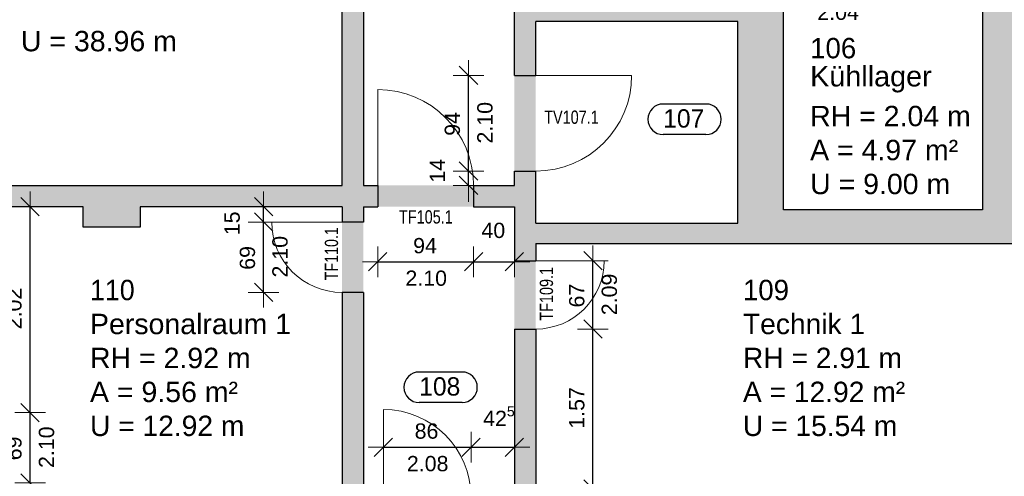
# Model space of a CAD drawing. Header units: metres. Extents: x 306 to 433, y -64 to 7.
# Tile 19 of 93: x 333.88 to 343.54, y -43.94 to -39.46. Entities that reach past the tile are written whole.
import ezdxf

# ---------------------------------------------------------------- set-up
doc = ezdxf.new("R2010")
doc.units = ezdxf.units.M
doc.header["$PDMODE"] = 65
doc.linetypes.add('AUSGEZOGEN', pattern=[0])
for name, color, linetype, lineweight in [('Allgemein01', 7, 'AUSGEZOGEN', 13), ('Füllfläche', 7, 'AUSGEZOGEN', 13), ('Maßlinie Allgemein', 7, 'AUSGEZOGEN', 25), ('Standard', 7, 'AUSGEZOGEN', 25), ('Text Allgemein', 7, 'AUSGEZOGEN', 25)]:
    doc.layers.add(name, color=color, linetype=linetype, lineweight=lineweight)
doc.styles.add('ARIAL', font='ARIAL.TTF')
doc.dimstyles.new('DIMSTYLE_12', dxfattribs={"dimtxt": 0.15, "dimasz": 0.3, "dimexe": 0, "dimexo": 1e-06, "dimgap": 0.075, "dimtad": 2, "dimdec": 1, "dimlfac": 100, "dimrnd": 0.5, "dimzin": 4, "dimdsep": 46, "dimtxsty": 'ARIAL', "dimblk1": 'ALL_ML_STRICH', "dimblk2": 'ALL_ML_STRICH', "dimsah": 1, "dimcen": 0, "dimse1": 1, "dimse2": 1, "dimclrd": 7, "dimclre": 7, "dimclrt": 7, "dimadec": 0, "dimazin": 0, "dimtfac": 1, "dimtdec": 0, "dimtix": 1, "dimtmove": 2, "dimatfit": 3, "dimfxl": 0, "dimtvp": 1.2, "dimtzin": 0, "dimlwd": 0, "dimlwe": 13, "dimarcsym": 0})
doc.dimstyles.new('DIMSTYLE_13', dxfattribs={"dimtxt": 0.15, "dimasz": 0.3, "dimexe": 0, "dimexo": 1e-06, "dimgap": 0.075, "dimtad": 2, "dimrnd": 0.005, "dimzin": 4, "dimdsep": 46, "dimtxsty": 'ARIAL', "dimblk1": 'ALL_ML_STRICH', "dimblk2": 'ALL_ML_STRICH', "dimsah": 1, "dimcen": 0, "dimse1": 1, "dimse2": 1, "dimclrd": 7, "dimclre": 7, "dimclrt": 7, "dimadec": 0, "dimazin": 0, "dimtfac": 1, "dimtdec": 0, "dimtix": 1, "dimtmove": 2, "dimatfit": 3, "dimfxl": 0, "dimtzin": 0, "dimlwd": 0, "dimlwe": 13, "dimarcsym": 0})
doc.dimstyles.new('DIMSTYLE_6', dxfattribs={"dimtxt": 0.2, "dimasz": 0.3, "dimexe": 0, "dimexo": 1e-06, "dimgap": 0.1, "dimtad": 2, "dimrnd": 0.005, "dimzin": 4, "dimdsep": 46, "dimtxsty": 'ARIAL', "dimblk1": 'ALL_ML_STRICH', "dimblk2": 'ALL_ML_STRICH', "dimsah": 1, "dimcen": 0, "dimse1": 1, "dimse2": 1, "dimclrd": 7, "dimclre": 7, "dimclrt": 7, "dimadec": 0, "dimazin": 0, "dimtfac": 1, "dimtdec": 0, "dimtix": 1, "dimtmove": 2, "dimatfit": 3, "dimfxl": 0, "dimtzin": 0, "dimlwd": 0, "dimlwe": 13, "dimarcsym": 0})
doc.dimstyles.new('DIMSTYLE_9', dxfattribs={"dimtxt": 0.15, "dimasz": 0.3, "dimexe": 0, "dimexo": 1e-06, "dimgap": 0.075, "dimtad": 2, "dimdec": 1, "dimlfac": 100, "dimrnd": 0.5, "dimzin": 4, "dimdsep": 46, "dimtxsty": 'ARIAL', "dimblk1": 'ALL_ML_STRICH', "dimblk2": 'ALL_ML_STRICH', "dimsah": 1, "dimcen": 0, "dimse1": 1, "dimse2": 1, "dimclrd": 7, "dimclre": 7, "dimclrt": 7, "dimadec": 0, "dimazin": 0, "dimtfac": 1, "dimtdec": 0, "dimtix": 1, "dimtmove": 2, "dimatfit": 3, "dimfxl": 0, "dimtzin": 0, "dimlwd": 0, "dimlwe": 13, "dimarcsym": 0})

# ---------------------------------------------------------------- blocks, each defined once
blk = doc.blocks.new('ALL_ML_STRICH')
at = {"color": 0, "linetype": 'ByBlock', "lineweight": -2}
for p, q in [((0, -0.5), (0, 0.5)), ((-1, 0), (0.5, 0)), ((-0.3, -0.3), (0.3, 0.3))]:
    blk.add_line(p, q, dxfattribs=at)
blk = doc.blocks.new('*D33')
at = {"layer": 'DEFPOINTS', "color": 7, "linetype": 'AUSGEZOGEN', "lineweight": 13}
for p in [(363.1845, -35.5754), (307.0145, -46.3054), (358.1345, -46.3054)]:
    blk.add_point(p, dxfattribs=at)
at = {"layer": 'Maßlinie Allgemein', "color": 7, "linetype": 'AUSGEZOGEN', "lineweight": -2}
blk.add_line((307.0145, -46.3054), (307.0145, -35.5754), dxfattribs=at)
at = {"layer": 'Maßlinie Allgemein', "color": 7, "linetype": 'AUSGEZOGEN', "lineweight": 13, "xscale": 0.3, "yscale": 0.3, "zscale": 0.3}
for p, rotation in [((307.0145, -35.5754), 90), ((307.0145, -46.3054), 270)]:
    blk.add_blockref('ALL_ML_STRICH', p, dxfattribs=dict(at, rotation=rotation))
at = {"layer": 'Maßlinie Allgemein', "color": 7, "linetype": 'AUSGEZOGEN', "lineweight": 13, "insert": (306.8309, -40.9337), "char_height": 0.2, "width": 1, "attachment_point": 5, "rotation": 90, "style": 'ARIAL'}
blk.add_mtext('\\A1;{\\A1;{10.73\\H0.132000;\\S^ ;}}', dxfattribs=at)
blk = doc.blocks.new('*D39')
at = {"layer": 'DEFPOINTS', "color": 7, "linetype": 'AUSGEZOGEN', "lineweight": 13}
for p in [(358.0345, 1.2646), (306.1145, -57.2254), (352.3145, -57.2254)]:
    blk.add_point(p, dxfattribs=at)
at = {"layer": 'Maßlinie Allgemein', "color": 7, "linetype": 'AUSGEZOGEN', "lineweight": -2}
blk.add_line((306.1145, -57.2254), (306.1145, 1.2646), dxfattribs=at)
at = {"layer": 'Maßlinie Allgemein', "color": 7, "linetype": 'AUSGEZOGEN', "lineweight": 13, "xscale": 0.3, "yscale": 0.3, "zscale": 0.3}
for p, rotation in [((306.1145, 1.2646), 90), ((306.1145, -57.2254), 270)]:
    blk.add_blockref('ALL_ML_STRICH', p, dxfattribs=dict(at, rotation=rotation))
at = {"layer": 'Maßlinie Allgemein', "color": 7, "linetype": 'AUSGEZOGEN', "lineweight": 13, "insert": (305.9311, -27.9739), "char_height": 0.2, "width": 1, "attachment_point": 5, "rotation": 90, "style": 'ARIAL'}
blk.add_mtext('\\A1;{\\A1;{58.49\\H0.132000;\\S^ ;}}', dxfattribs=at)
blk = doc.blocks.new('*D58')
at = {"layer": 'DEFPOINTS', "color": 7, "linetype": 'AUSGEZOGEN', "lineweight": 13}
for p in [(341.5545, -38.7754), (342.2545, -38.7754), (341.5545, -39.2254)]:
    blk.add_point(p, dxfattribs=at)
at = {"layer": 'Maßlinie Allgemein', "color": 7, "linetype": 'AUSGEZOGEN', "lineweight": -2}
blk.add_line((341.5545, -39.2254), (342.2545, -39.2254), dxfattribs=at)
at = {"layer": 'Maßlinie Allgemein', "color": 7, "linetype": 'AUSGEZOGEN', "lineweight": 13, "xscale": 0.3, "yscale": 0.3, "zscale": 0.3, "rotation": 180}
blk.add_blockref('ALL_ML_STRICH', (341.5545, -39.2254), dxfattribs=at)
at = {"layer": 'Maßlinie Allgemein', "color": 7, "linetype": 'AUSGEZOGEN', "lineweight": 13, "xscale": 0.3, "yscale": 0.3, "zscale": 0.3}
blk.add_blockref('ALL_ML_STRICH', (342.2545, -39.2254), dxfattribs=at)
at = {"layer": 'Maßlinie Allgemein', "color": 7, "linetype": 'AUSGEZOGEN', "lineweight": 13, "insert": (341.8979, -39.0678), "char_height": 0.15, "width": 0.6, "attachment_point": 5, "style": 'ARIAL'}
blk.add_mtext('\\A1;{\\A1;{70\\H0.099000;\\S^ ;}}', dxfattribs=at)
at = {"layer": 'Maßlinie Allgemein', "color": 7, "linetype": 'AUSGEZOGEN', "lineweight": 13, "insert": (341.7056, -39.3111), "char_height": 0.15, "width": 0.0075, "attachment_point": 1, "line_spacing_factor": 0.60241, "style": 'ARIAL'}
blk.add_mtext('\\A1;{2.04\\H0.099000;\\S^ ;}', dxfattribs=at)
blk = doc.blocks.new('*D62')
at = {"layer": 'DEFPOINTS', "color": 7, "linetype": 'AUSGEZOGEN', "lineweight": 13}
for p in [(338.7345, -40.9454), (338.2845, -41.0854), (338.7345, -41.0854)]:
    blk.add_point(p, dxfattribs=at)
at = {"layer": 'Maßlinie Allgemein', "color": 7, "linetype": 'AUSGEZOGEN', "lineweight": -2}
blk.add_line((338.2845, -41.0854), (338.2845, -40.9454), dxfattribs=at)
at = {"layer": 'Maßlinie Allgemein', "color": 7, "linetype": 'AUSGEZOGEN', "lineweight": 13, "xscale": 0.3, "yscale": 0.3, "zscale": 0.3}
for p, rotation in [((338.2845, -41.0854), 270), ((338.2845, -40.9454), 90)]:
    blk.add_blockref('ALL_ML_STRICH', p, dxfattribs=dict(at, rotation=rotation))
at = {"layer": 'Maßlinie Allgemein', "color": 7, "linetype": 'AUSGEZOGEN', "lineweight": 13, "insert": (337.9795, -40.9419), "char_height": 0.15, "width": 0.6, "attachment_point": 5, "rotation": 90, "style": 'ARIAL'}
blk.add_mtext('\\A1;{\\A1;{14\\H0.099000;\\S^ ;}}', dxfattribs=at)
blk = doc.blocks.new('*D63')
at = {"layer": 'DEFPOINTS', "color": 7, "linetype": 'AUSGEZOGEN', "lineweight": 13}
for p in [(338.7345, -40.0054), (338.2845, -40.9454), (338.7345, -40.9454)]:
    blk.add_point(p, dxfattribs=at)
at = {"layer": 'Maßlinie Allgemein', "color": 7, "linetype": 'AUSGEZOGEN', "lineweight": -2}
blk.add_line((338.2845, -40.9454), (338.2845, -40.0054), dxfattribs=at)
at = {"layer": 'Maßlinie Allgemein', "color": 7, "linetype": 'AUSGEZOGEN', "lineweight": 13, "xscale": 0.3, "yscale": 0.3, "zscale": 0.3}
for p, rotation in [((338.2845, -40.0054), 90), ((338.2845, -40.9454), 270)]:
    blk.add_blockref('ALL_ML_STRICH', p, dxfattribs=dict(at, rotation=rotation))
at = {"layer": 'Maßlinie Allgemein', "color": 7, "linetype": 'AUSGEZOGEN', "lineweight": 13, "insert": (338.3702, -40.6743), "char_height": 0.15, "width": 0.0075, "attachment_point": 1, "rotation": 90, "line_spacing_factor": 0.60241, "style": 'ARIAL'}
blk.add_mtext('\\A1;{2.10\\H0.099000;\\S^ ;}', dxfattribs=at)
at = {"layer": 'Maßlinie Allgemein', "color": 7, "linetype": 'AUSGEZOGEN', "lineweight": 13, "insert": (338.1269, -40.4819), "char_height": 0.15, "width": 0.6, "attachment_point": 5, "rotation": 90, "style": 'ARIAL'}
blk.add_mtext('\\A1;{\\A1;{94\\H0.099000;\\S^ ;}}', dxfattribs=at)
blk = doc.blocks.new('*D64')
at = {"layer": 'DEFPOINTS', "color": 7, "linetype": 'AUSGEZOGEN', "lineweight": 13}
for p in [(337.3945, -41.2954), (338.3345, -41.2954), (337.3945, -41.8354)]:
    blk.add_point(p, dxfattribs=at)
at = {"layer": 'Maßlinie Allgemein', "color": 7, "linetype": 'AUSGEZOGEN', "lineweight": -2}
blk.add_line((337.3945, -41.8354), (338.3345, -41.8354), dxfattribs=at)
at = {"layer": 'Maßlinie Allgemein', "color": 7, "linetype": 'AUSGEZOGEN', "lineweight": 13, "xscale": 0.3, "yscale": 0.3, "zscale": 0.3, "rotation": 180}
blk.add_blockref('ALL_ML_STRICH', (337.3945, -41.8354), dxfattribs=at)
at = {"layer": 'Maßlinie Allgemein', "color": 7, "linetype": 'AUSGEZOGEN', "lineweight": 13, "xscale": 0.3, "yscale": 0.3, "zscale": 0.3}
blk.add_blockref('ALL_ML_STRICH', (338.3345, -41.8354), dxfattribs=at)
at = {"layer": 'Maßlinie Allgemein', "color": 7, "linetype": 'AUSGEZOGEN', "lineweight": 13, "insert": (337.858, -41.6778), "char_height": 0.15, "width": 0.6, "attachment_point": 5, "style": 'ARIAL'}
blk.add_mtext('\\A1;{\\A1;{94\\H0.099000;\\S^ ;}}', dxfattribs=at)
at = {"layer": 'Maßlinie Allgemein', "color": 7, "linetype": 'AUSGEZOGEN', "lineweight": 13, "insert": (337.6656, -41.9211), "char_height": 0.15, "width": 0.0075, "attachment_point": 1, "line_spacing_factor": 0.60241, "style": 'ARIAL'}
blk.add_mtext('\\A1;{2.10\\H0.099000;\\S^ ;}', dxfattribs=at)
blk = doc.blocks.new('*D65')
at = {"layer": 'DEFPOINTS', "color": 7, "linetype": 'AUSGEZOGEN', "lineweight": 13}
for p in [(338.3345, -41.2954), (338.7345, -41.2954), (338.3345, -41.8354)]:
    blk.add_point(p, dxfattribs=at)
at = {"layer": 'Maßlinie Allgemein', "color": 7, "linetype": 'AUSGEZOGEN', "lineweight": -2}
blk.add_line((338.3345, -41.8354), (338.7345, -41.8354), dxfattribs=at)
at = {"layer": 'Maßlinie Allgemein', "color": 7, "linetype": 'AUSGEZOGEN', "lineweight": 13, "xscale": 0.3, "yscale": 0.3, "zscale": 0.3, "rotation": 180}
blk.add_blockref('ALL_ML_STRICH', (338.3345, -41.8354), dxfattribs=at)
at = {"layer": 'Maßlinie Allgemein', "color": 7, "linetype": 'AUSGEZOGEN', "lineweight": 13, "xscale": 0.3, "yscale": 0.3, "zscale": 0.3}
blk.add_blockref('ALL_ML_STRICH', (338.7345, -41.8354), dxfattribs=at)
at = {"layer": 'Maßlinie Allgemein', "color": 7, "linetype": 'AUSGEZOGEN', "lineweight": 13, "insert": (338.5279, -41.5278), "char_height": 0.15, "width": 0.6, "attachment_point": 5, "style": 'ARIAL'}
blk.add_mtext('\\A1;{\\A1;{40\\H0.099000;\\S^ ;}}', dxfattribs=at)
blk = doc.blocks.new('*D66')
at = {"layer": 'DEFPOINTS', "color": 7, "linetype": 'AUSGEZOGEN', "lineweight": 13}
for p in [(338.9445, -42.4954), (338.9445, -44.0654), (339.5045, -44.0654)]:
    blk.add_point(p, dxfattribs=at)
at = {"layer": 'Maßlinie Allgemein', "color": 7, "linetype": 'AUSGEZOGEN', "lineweight": -2}
blk.add_line((339.5045, -44.0654), (339.5045, -42.4954), dxfattribs=at)
at = {"layer": 'Maßlinie Allgemein', "color": 7, "linetype": 'AUSGEZOGEN', "lineweight": 13, "xscale": 0.3, "yscale": 0.3, "zscale": 0.3}
for p, rotation in [((339.5045, -42.4954), 90), ((339.5045, -44.0654), 270)]:
    blk.add_blockref('ALL_ML_STRICH', p, dxfattribs=dict(at, rotation=rotation))
at = {"layer": 'Maßlinie Allgemein', "color": 7, "linetype": 'AUSGEZOGEN', "lineweight": 13, "insert": (339.3469, -43.2696), "char_height": 0.15, "width": 0.6, "attachment_point": 5, "rotation": 90, "style": 'ARIAL'}
blk.add_mtext('\\A1;{\\A1;{1.57\\H0.099000;\\S^ ;}}', dxfattribs=at)
blk = doc.blocks.new('*D67')
at = {"layer": 'DEFPOINTS', "color": 7, "linetype": 'AUSGEZOGEN', "lineweight": 13}
for p in [(338.9445, -41.8254), (338.9445, -42.4954), (339.5045, -42.4954)]:
    blk.add_point(p, dxfattribs=at)
at = {"layer": 'Maßlinie Allgemein', "color": 7, "linetype": 'AUSGEZOGEN', "lineweight": -2}
blk.add_line((339.5045, -42.4954), (339.5045, -41.8254), dxfattribs=at)
at = {"layer": 'Maßlinie Allgemein', "color": 7, "linetype": 'AUSGEZOGEN', "lineweight": 13, "xscale": 0.3, "yscale": 0.3, "zscale": 0.3}
for p, rotation in [((339.5045, -41.8254), 90), ((339.5045, -42.4954), 270)]:
    blk.add_blockref('ALL_ML_STRICH', p, dxfattribs=dict(at, rotation=rotation))
at = {"layer": 'Maßlinie Allgemein', "color": 7, "linetype": 'AUSGEZOGEN', "lineweight": 13, "insert": (339.5902, -42.3597), "char_height": 0.15, "width": 0.0075, "attachment_point": 1, "rotation": 90, "line_spacing_factor": 0.60241, "style": 'ARIAL'}
blk.add_mtext('\\A1;{2.09\\H0.099000;\\S^ ;}', dxfattribs=at)
at = {"layer": 'Maßlinie Allgemein', "color": 7, "linetype": 'AUSGEZOGEN', "lineweight": 13, "insert": (339.3469, -42.1672), "char_height": 0.15, "width": 0.6, "attachment_point": 5, "rotation": 90, "style": 'ARIAL'}
blk.add_mtext('\\A1;{\\A1;{67\\H0.099000;\\S^ ;}}', dxfattribs=at)
blk = doc.blocks.new('*D68')
at = {"layer": 'DEFPOINTS', "color": 7, "linetype": 'AUSGEZOGEN', "lineweight": 13}
for p in [(337.4495, -43.6554), (337.4495, -44.1454), (338.3095, -44.1454)]:
    blk.add_point(p, dxfattribs=at)
at = {"layer": 'Maßlinie Allgemein', "color": 7, "linetype": 'AUSGEZOGEN', "lineweight": -2}
blk.add_line((337.4495, -43.6554), (338.3095, -43.6554), dxfattribs=at)
at = {"layer": 'Maßlinie Allgemein', "color": 7, "linetype": 'AUSGEZOGEN', "lineweight": 13, "xscale": 0.3, "yscale": 0.3, "zscale": 0.3, "rotation": 180}
blk.add_blockref('ALL_ML_STRICH', (337.4495, -43.6554), dxfattribs=at)
at = {"layer": 'Maßlinie Allgemein', "color": 7, "linetype": 'AUSGEZOGEN', "lineweight": 13, "xscale": 0.3, "yscale": 0.3, "zscale": 0.3}
blk.add_blockref('ALL_ML_STRICH', (338.3095, -43.6554), dxfattribs=at)
at = {"layer": 'Maßlinie Allgemein', "color": 7, "linetype": 'AUSGEZOGEN', "lineweight": 13, "insert": (337.8727, -43.4978), "char_height": 0.15, "width": 0.6, "attachment_point": 5, "style": 'ARIAL'}
blk.add_mtext('\\A1;{\\A1;{86\\H0.099000;\\S^ ;}}', dxfattribs=at)
at = {"layer": 'Maßlinie Allgemein', "color": 7, "linetype": 'AUSGEZOGEN', "lineweight": 13, "insert": (337.6801, -43.7411), "char_height": 0.15, "width": 0.0075, "attachment_point": 1, "line_spacing_factor": 0.60241, "style": 'ARIAL'}
blk.add_mtext('\\A1;{2.08\\H0.099000;\\S^ ;}', dxfattribs=at)
blk = doc.blocks.new('*D69')
at = {"layer": 'DEFPOINTS', "color": 7, "linetype": 'AUSGEZOGEN', "lineweight": 13}
for p in [(338.3095, -43.6554), (338.7345, -44.0654), (338.3095, -44.1454)]:
    blk.add_point(p, dxfattribs=at)
at = {"layer": 'Maßlinie Allgemein', "color": 7, "linetype": 'AUSGEZOGEN', "lineweight": -2}
blk.add_line((338.3095, -43.6554), (338.7345, -43.6554), dxfattribs=at)
at = {"layer": 'Maßlinie Allgemein', "color": 7, "linetype": 'AUSGEZOGEN', "lineweight": 13, "xscale": 0.3, "yscale": 0.3, "zscale": 0.3, "rotation": 180}
blk.add_blockref('ALL_ML_STRICH', (338.3095, -43.6554), dxfattribs=at)
at = {"layer": 'Maßlinie Allgemein', "color": 7, "linetype": 'AUSGEZOGEN', "lineweight": 13, "xscale": 0.3, "yscale": 0.3, "zscale": 0.3}
blk.add_blockref('ALL_ML_STRICH', (338.7345, -43.6554), dxfattribs=at)
at = {"layer": 'Maßlinie Allgemein', "color": 7, "linetype": 'AUSGEZOGEN', "lineweight": 13, "insert": (338.583, -43.3504), "char_height": 0.15, "width": 0.6, "attachment_point": 5, "style": 'ARIAL'}
blk.add_mtext('\\A1;{\\A1;{42\\H0.099000;\\S5^ ;}}', dxfattribs=at)
blk = doc.blocks.new('*D78')
at = {"layer": 'DEFPOINTS', "color": 7, "linetype": 'AUSGEZOGEN', "lineweight": 13}
for p in [(324.4845, -27.8354), (350.4945, -32.3754), (324.4845, -63.2754)]:
    blk.add_point(p, dxfattribs=at)
at = {"layer": 'Maßlinie Allgemein', "color": 7, "linetype": 'AUSGEZOGEN', "lineweight": -2}
blk.add_line((324.4845, -63.2754), (350.4945, -63.2754), dxfattribs=at)
at = {"layer": 'Maßlinie Allgemein', "color": 7, "linetype": 'AUSGEZOGEN', "lineweight": 13, "xscale": 0.3, "yscale": 0.3, "zscale": 0.3, "rotation": 180}
blk.add_blockref('ALL_ML_STRICH', (324.4845, -63.2754), dxfattribs=at)
at = {"layer": 'Maßlinie Allgemein', "color": 7, "linetype": 'AUSGEZOGEN', "lineweight": 13, "xscale": 0.3, "yscale": 0.3, "zscale": 0.3}
blk.add_blockref('ALL_ML_STRICH', (350.4945, -63.2754), dxfattribs=at)
at = {"layer": 'Maßlinie Allgemein', "color": 7, "linetype": 'AUSGEZOGEN', "lineweight": 13, "insert": (337.5155, -63.092), "char_height": 0.2, "width": 1, "attachment_point": 5, "style": 'ARIAL'}
blk.add_mtext('\\A1;{\\A1;{26.01\\H0.132000;\\S^ ;}}', dxfattribs=at)
blk = doc.blocks.new('*D178')
at = {"layer": 'DEFPOINTS', "color": 7, "linetype": 'AUSGEZOGEN', "lineweight": 13}
for p in [(337.0445, -41.4454), (336.2745, -42.1354), (337.0445, -42.1354)]:
    blk.add_point(p, dxfattribs=at)
at = {"layer": 'Maßlinie Allgemein', "color": 7, "linetype": 'AUSGEZOGEN', "lineweight": -2}
blk.add_line((336.2745, -42.1354), (336.2745, -41.4454), dxfattribs=at)
at = {"layer": 'Maßlinie Allgemein', "color": 7, "linetype": 'AUSGEZOGEN', "lineweight": 13, "xscale": 0.3, "yscale": 0.3, "zscale": 0.3}
for p, rotation in [((336.2745, -41.4454), 90), ((336.2745, -42.1354), 270)]:
    blk.add_blockref('ALL_ML_STRICH', p, dxfattribs=dict(at, rotation=rotation))
at = {"layer": 'Maßlinie Allgemein', "color": 7, "linetype": 'AUSGEZOGEN', "lineweight": 13, "insert": (336.3602, -41.9893), "char_height": 0.15, "width": 0.0075, "attachment_point": 1, "rotation": 90, "line_spacing_factor": 0.60241, "style": 'ARIAL'}
blk.add_mtext('\\A1;{2.10\\H0.099000;\\S^ ;}', dxfattribs=at)
at = {"layer": 'Maßlinie Allgemein', "color": 7, "linetype": 'AUSGEZOGEN', "lineweight": 13, "insert": (336.1169, -41.7973), "char_height": 0.15, "width": 0.6, "attachment_point": 5, "rotation": 90, "style": 'ARIAL'}
blk.add_mtext('\\A1;{\\A1;{69\\H0.099000;\\S^ ;}}', dxfattribs=at)
blk = doc.blocks.new('*D179')
at = {"layer": 'DEFPOINTS', "color": 7, "linetype": 'AUSGEZOGEN', "lineweight": 13}
for p in [(337.0445, -41.2954), (336.2745, -41.4454), (337.0445, -41.4454)]:
    blk.add_point(p, dxfattribs=at)
at = {"layer": 'Maßlinie Allgemein', "color": 7, "linetype": 'AUSGEZOGEN', "lineweight": -2}
blk.add_line((336.2745, -41.4454), (336.2745, -41.2954), dxfattribs=at)
at = {"layer": 'Maßlinie Allgemein', "color": 7, "linetype": 'AUSGEZOGEN', "lineweight": 13, "xscale": 0.3, "yscale": 0.3, "zscale": 0.3}
for p, rotation in [((336.2745, -41.4454), 270), ((336.2745, -41.2954), 90)]:
    blk.add_blockref('ALL_ML_STRICH', p, dxfattribs=dict(at, rotation=rotation))
at = {"layer": 'Maßlinie Allgemein', "color": 7, "linetype": 'AUSGEZOGEN', "lineweight": 13, "insert": (335.9669, -41.4578), "char_height": 0.15, "width": 0.6, "attachment_point": 5, "rotation": 90, "style": 'ARIAL'}
blk.add_mtext('\\A1;{\\A1;{15\\H0.099000;\\S^ ;}}', dxfattribs=at)
blk = doc.blocks.new('*D180')
at = {"layer": 'DEFPOINTS', "color": 7, "linetype": 'AUSGEZOGEN', "lineweight": 13}
for p in [(333.5545, -43.3154), (333.5545, -44.0054), (333.9845, -44.0054)]:
    blk.add_point(p, dxfattribs=at)
at = {"layer": 'Maßlinie Allgemein', "color": 7, "linetype": 'AUSGEZOGEN', "lineweight": -2}
blk.add_line((333.9845, -44.0054), (333.9845, -43.3154), dxfattribs=at)
at = {"layer": 'Maßlinie Allgemein', "color": 7, "linetype": 'AUSGEZOGEN', "lineweight": 13, "xscale": 0.3, "yscale": 0.3, "zscale": 0.3}
for p, rotation in [((333.9845, -43.3154), 90), ((333.9845, -44.0054), 270)]:
    blk.add_blockref('ALL_ML_STRICH', p, dxfattribs=dict(at, rotation=rotation))
at = {"layer": 'Maßlinie Allgemein', "color": 7, "linetype": 'AUSGEZOGEN', "lineweight": 13, "insert": (334.0702, -43.8593), "char_height": 0.15, "width": 0.0075, "attachment_point": 1, "rotation": 90, "line_spacing_factor": 0.60241, "style": 'ARIAL'}
blk.add_mtext('\\A1;{2.10\\H0.099000;\\S^ ;}', dxfattribs=at)
at = {"layer": 'Maßlinie Allgemein', "color": 7, "linetype": 'AUSGEZOGEN', "lineweight": 13, "insert": (333.8269, -43.6673), "char_height": 0.15, "width": 0.6, "attachment_point": 5, "rotation": 90, "style": 'ARIAL'}
blk.add_mtext('\\A1;{\\A1;{69\\H0.099000;\\S^ ;}}', dxfattribs=at)
blk = doc.blocks.new('*D181')
at = {"layer": 'DEFPOINTS', "color": 7, "linetype": 'AUSGEZOGEN', "lineweight": 13}
for p in [(333.5545, -41.2954), (333.5545, -43.3154), (333.9845, -43.3154)]:
    blk.add_point(p, dxfattribs=at)
at = {"layer": 'Maßlinie Allgemein', "color": 7, "linetype": 'AUSGEZOGEN', "lineweight": -2}
blk.add_line((333.9845, -43.3154), (333.9845, -41.2954), dxfattribs=at)
at = {"layer": 'Maßlinie Allgemein', "color": 7, "linetype": 'AUSGEZOGEN', "lineweight": 13, "xscale": 0.3, "yscale": 0.3, "zscale": 0.3}
for p, rotation in [((333.9845, -41.2954), 90), ((333.9845, -43.3154), 270)]:
    blk.add_blockref('ALL_ML_STRICH', p, dxfattribs=dict(at, rotation=rotation))
at = {"layer": 'Maßlinie Allgemein', "color": 7, "linetype": 'AUSGEZOGEN', "lineweight": 13, "insert": (333.8269, -42.2938), "char_height": 0.15, "width": 0.6, "attachment_point": 5, "rotation": 90, "style": 'ARIAL'}
blk.add_mtext('\\A1;{\\A1;{2.02\\H0.099000;\\S^ ;}}', dxfattribs=at)

msp = doc.modelspace()

# ---------------------------------------------------------------- hatches: boundary and pattern name
at = {"layer": 'Füllfläche', "linetype": 'AUSGEZOGEN', "lineweight": 25}
for color, points in [(254, [(333.5545, -44.0054), (333.4045, -44.0054), (333.4045, -44.0654), (332.0845, -44.0654), (332.0845, -41.2954), (333.4045, -41.2954), (333.4045, -43.3154), (333.5545, -43.3154), (333.5545, -41.2954), (334.5045, -41.2954), (334.5045, -41.4954), (335.0645, -41.4954), (335.0645, -41.2954), (337.0445, -41.2954), (337.0445, -41.4454), (337.2545, -41.4454), (337.2545, -41.2954), (337.3945, -41.2954), (337.3945, -41.0854), (337.2545, -41.0854), (337.2545, -38.3354), (337.0445, -38.3354), (337.0445, -41.0854), (332.0845, -41.0854), (332.0845, -40.7654), (331.8145, -40.7654), (331.8145, -44.3354), (335.1745, -44.3354), (335.1745, -44.0654), (333.5545, -44.0654)]), (254, [(343.8845, -41.1454), (343.6745, -41.1454), (343.6745, -38.5854), (343.4045, -38.5854), (343.4045, -41.4054), (341.2945, -41.4054), (341.2945, -38.6954), (340.9245, -38.6954), (340.9245, -39.3254), (338.9445, -39.3254), (338.9445, -38.3354), (338.7345, -38.3354), (338.7345, -40.0054), (338.9445, -40.0054), (338.9445, -39.4754), (340.9245, -39.4754), (340.9245, -41.4554), (338.9445, -41.4554), (338.9445, -40.9454), (338.7345, -40.9454), (338.7345, -41.0854), (338.3345, -41.0854), (338.3345, -41.2954), (338.7345, -41.2954), (338.7345, -41.8254), (338.9445, -41.8254), (338.9445, -41.6554), (344.3045, -41.6554), (344.3045, -44.0654), (338.9445, -44.0654), (338.9445, -42.4954), (338.7345, -42.4954), (338.7345, -44.0654), (338.3745, -44.0654), (338.3745, -44.3354), (344.6545, -44.3354), (344.6545, -41.3554), (343.8845, -41.3554)]), (254, [(342.2545, -38.7754), (343.3245, -38.7754), (343.3245, -41.3254), (341.3745, -41.3254), (341.3745, -38.7754), (341.5545, -38.7754), (341.5545, -38.6954), (341.2945, -38.6954), (341.2945, -41.4054), (343.4045, -41.4054), (343.4045, -38.6954), (342.2545, -38.6954)]), (30, [(338.7345, -40.9454), (338.9445, -40.9454), (338.9445, -40.0054), (338.7345, -40.0054)]), (30, [(337.3945, -41.2954), (338.3345, -41.2954), (338.3345, -41.0854), (337.3945, -41.0854)]), (30, [(337.0445, -42.1354), (337.2545, -42.1354), (337.2545, -41.4454), (337.0445, -41.4454)]), (30, [(338.7345, -42.4954), (338.9445, -42.4954), (338.9445, -41.8254), (338.7345, -41.8254)]), (254, [(337.2545, -42.1354), (337.0445, -42.1354), (337.0445, -44.0654), (336.0345, -44.0654), (336.0345, -44.3354), (337.3845, -44.3354), (337.3845, -44.0654), (337.2545, -44.0654)])]:
    msp.add_hatch(color=color, dxfattribs=at).paths.add_polyline_path(points)

# ---------------------------------------------------------------- linework, layer by layer
at = {"layer": 'Allgemein01', "color": 7, "linetype": 'AUSGEZOGEN', "lineweight": 25}
for p, q in [((337.0445, -41.0854), (337.0445, -38.3354)), ((337.2545, -38.3354), (337.2545, -41.0854)), ((338.7345, -40.0054), (338.7345, -38.3354)), ((341.3745, -41.3254), (341.3745, -38.7754)), ((343.3245, -38.7754), (343.3245, -41.3254)), ((340.9245, -39.4754), (338.9445, -39.4754)), ((338.9445, -40.0054), (338.9445, -39.4754)), ((340.9245, -41.4554), (340.9245, -39.4754)), ((338.7345, -40.0054), (338.9445, -40.0054)), ((340.6135, -40.2866), (340.194, -40.2866)), ((340.6135, -40.5866), (340.194, -40.5866)), ((338.7345, -40.9454), (338.9445, -40.9454)), ((338.7345, -41.0854), (338.7345, -40.9454)), ((338.9445, -41.4554), (338.9445, -40.9454)), ((332.0845, -41.0854), (337.0445, -41.0854)), ((337.2545, -41.0854), (337.3945, -41.0854)), ((337.3945, -41.0854), (337.3945, -41.2954)), ((338.3345, -41.0854), (338.3345, -41.2954)), ((338.3345, -41.0854), (338.7345, -41.0854)), ((334.5045, -41.2954), (333.5545, -41.2954)), ((334.5045, -41.4954), (334.5045, -41.2954)), ((337.0445, -41.2954), (335.0645, -41.2954)), ((335.0645, -41.2954), (335.0645, -41.4954)), ((337.0445, -41.2954), (337.0445, -41.4454)), ((337.2545, -41.2954), (337.3945, -41.2954)), ((337.2545, -41.2954), (337.2545, -41.4454)), ((338.3345, -41.2954), (338.7345, -41.2954)), ((338.7345, -41.2954), (338.7345, -41.8254)), ((343.3245, -41.3254), (341.3745, -41.3254)), ((335.0645, -41.4954), (334.5045, -41.4954)), ((337.2545, -41.4454), (337.0445, -41.4454)), ((338.9445, -41.4554), (340.9245, -41.4554)), ((338.9445, -41.6554), (344.3045, -41.6554)), ((338.9445, -41.6554), (338.9445, -41.8254)), ((338.7345, -41.8254), (338.9445, -41.8254)), ((337.2545, -42.1354), (337.0445, -42.1354)), ((337.0445, -42.1354), (337.0445, -44.0654)), ((337.2545, -42.1354), (337.2545, -44.0654)), ((338.7345, -42.4954), (338.9445, -42.4954)), ((338.7345, -42.4954), (338.7345, -44.0654)), ((338.9445, -42.4954), (338.9445, -44.0654)), ((338.221, -42.9171), (337.8014, -42.9171)), ((338.221, -43.2171), (337.8014, -43.2171))]:
    msp.add_line(p, q, dxfattribs=at)
at = {"layer": 'Allgemein01', "color": 7, "linetype": 'AUSGEZOGEN', "lineweight": 18}
for p, q in [((338.9445, -40.0054), (339.8845, -40.0054)), ((337.3945, -41.0854), (337.3945, -40.1454)), ((337.0445, -41.4454), (336.3545, -41.4454)), ((338.9445, -41.8254), (339.6145, -41.8254)), ((337.4495, -44.1454), (337.4495, -43.2854))]:
    msp.add_line(p, q, dxfattribs=at)
for centre, radius, start, end in [((338.9445, -40.0054), 0.94, 270, 0), ((337.3945, -41.0854), 0.94, 0, 90), ((337.0445, -41.4454), 0.69, 180, 270), ((338.9445, -41.8254), 0.67, 270, 0), ((337.4495, -44.1454), 0.86, 0, 90)]:
    msp.add_arc(centre, radius, start, end, dxfattribs=at)
at = {"layer": 'Allgemein01', "color": 7, "linetype": 'AUSGEZOGEN', "lineweight": 25}
for centre, start, end in [((340.194, -40.4366), 90, 270), ((340.6135, -40.4366), 270, 90), ((337.8014, -43.0671), 90, 270), ((338.221, -43.0671), 270, 90)]:
    msp.add_arc(centre, 0.15, start, end, dxfattribs=at)

# ---------------------------------------------------------------- texts
at = {"layer": 'Allgemein01', "color": 7, "linetype": 'AUSGEZOGEN', "lineweight": 25, "char_height": 0.18, "attachment_point": 7, "style": 'ARIAL'}
for s, insert, width in [('\\W0.96;107', (340.194, -40.5206), 0.50606), ('\\W0.96;108', (337.8014, -43.1511), 0.506059)]:
    msp.add_mtext(s, dxfattribs=dict(at, insert=insert, width=width))
at = {"layer": 'Standard', "color": 7, "linetype": 'AUSGEZOGEN', "lineweight": 25, "char_height": 0.2, "attachment_point": 7, "style": 'ARIAL'}
for s, insert, width in [('\\W1.00;U = 38.96 m', (333.8947, -39.7719), 1.63346), ('\\W0.97;106', (341.635, -39.8409), 0.567107), ('\\W1.01;Kühllager', (341.635, -40.1742), 1.29066), ('\\W1.00;RH = 2.04 m', (341.635, -40.5075), 1.680139), ('\\W1.00;A = 4.97 m²', (341.635, -40.8409), 1.553301), ('\\W1.00;U = 9.00 m', (341.635, -41.1742), 1.476701), ('\\W0.94;110', (334.5722, -42.2151), 0.564113), ('\\W0.97;109', (340.9758, -42.2151), 0.567107), ('\\W1.00;Personalraum 1', (334.5722, -42.5484), 2.083058), ('\\W0.99;Technik 1', (340.9758, -42.5484), 1.315695), ('\\W1.00;RH = 2.92 m', (334.5722, -42.8818), 1.680139), ('\\W0.99;RH = 2.91 m', (340.9758, -42.8818), 1.679171), ('\\W1.00;A = 9.56 m²', (334.5722, -43.2151), 1.553301), ('\\W0.99;A = 12.92 m²', (340.9758, -43.2151), 1.709114), ('\\W0.99;U = 12.92 m', (334.5722, -43.5484), 1.632463), ('\\W0.99;U = 15.54 m', (340.9758, -43.5484), 1.632463)]:
    msp.add_mtext(s, dxfattribs=dict(at, insert=insert, width=width))
at = {"layer": 'Text Allgemein', "color": 7, "linetype": 'AUSGEZOGEN', "lineweight": 25, "char_height": 0.13, "attachment_point": 5, "style": 'ARIAL'}
for s, insert, width in [('\\W0.78;TV107.1', (339.2945, -40.4169), 0.601815), ('\\W0.78;TF105.1', (337.8665, -41.3954), 0.593077)]:
    msp.add_mtext(s, dxfattribs=dict(at, insert=insert, width=width))
at = {"layer": 'Text Allgemein', "color": 7, "linetype": 'AUSGEZOGEN', "lineweight": 25, "char_height": 0.13, "attachment_point": 5, "rotation": 90, "style": 'ARIAL'}
for s, insert, width in [('\\W0.77;TF110.1', (336.941, -41.7562), 0.592362), ('\\W0.78;TF109.1', (339.0494, -42.1499), 0.593077)]:
    msp.add_mtext(s, dxfattribs=dict(at, insert=insert, width=width))

# ---------------------------------------------------------------- dimensions: what is measured, and where the dimension line sits
at = {"layer": 'Maßlinie Allgemein', "color": 7, "linetype": 'AUSGEZOGEN', "lineweight": 13}
for base, p1, p2, dimstyle, picture, middle in [((306.1145, 1.2646), (352.3145, -57.2254), (358.0345, 1.2646), 'DIMSTYLE_6', '*D39', (305.9311, -27.9739)), ((307.0145, -35.5754), (358.1345, -46.3054), (363.1845, -35.5754), 'DIMSTYLE_6', '*D33', (306.8309, -40.9337)), ((338.2845, -40.9454), (338.7345, -41.0854), (338.7345, -40.9454), 'DIMSTYLE_12', '*D62', (337.9795, -40.9419)), ((333.9845, -41.2954), (333.5545, -43.3154), (333.5545, -41.2954), 'DIMSTYLE_13', '*D181', (333.8269, -42.2938)), ((336.2745, -41.2954), (337.0445, -41.4454), (337.0445, -41.2954), 'DIMSTYLE_12', '*D179', (335.9669, -41.4578)), ((339.5045, -42.4954), (338.9445, -44.0654), (338.9445, -42.4954), 'DIMSTYLE_13', '*D66', (339.3469, -43.2696))]:
    dim = msp.add_linear_dim(base=base, p1=p1, p2=p2, angle=90, dimstyle=dimstyle, override={"dimpost": '<>', "dimclrd": 7, "dimclre": 7, "dimclrt": 7, "dimlwd": 0, "dimlwe": 13}, dxfattribs=at)
    dim.commit()
    dim.dimension.update_dxf_attribs({"geometry": picture, "text_midpoint": middle, "dimtype": 160})
for base, p1, p2, dimstyle, picture, middle in [((350.4945, -63.2754), (324.4845, -27.8354), (350.4945, -32.3754), 'DIMSTYLE_6', '*D78', (337.5155, -63.092)), ((338.7345, -41.8354), (338.3345, -41.2954), (338.7345, -41.2954), 'DIMSTYLE_12', '*D65', (338.5279, -41.5278)), ((338.7345, -43.6554), (338.3095, -44.1454), (338.7345, -44.0654), 'DIMSTYLE_12', '*D69', (338.583, -43.3504))]:
    dim = msp.add_linear_dim(base=base, p1=p1, p2=p2, dimstyle=dimstyle, override={"dimpost": '<>', "dimclrd": 7, "dimclre": 7, "dimclrt": 7, "dimlwd": 0, "dimlwe": 13}, dxfattribs=at)
    dim.commit()
    dim.dimension.update_dxf_attribs({"geometry": picture, "text_midpoint": middle, "dimtype": 160})
for base, p1, p2, text, picture, middle in [((342.2545, -39.2254), (341.5545, -38.7754), (342.2545, -38.7754), '<>\\X\\A1;{2.04\\H0.099000;\\S^ ;}', '*D58', (341.8979, -39.0678)), ((338.3345, -41.8354), (337.3945, -41.2954), (338.3345, -41.2954), '<>\\X\\A1;{2.10\\H0.099000;\\S^ ;}', '*D64', (337.858, -41.6778)), ((338.3095, -43.6554), (337.4495, -44.1454), (338.3095, -44.1454), '<>\\X\\A1;{2.08\\H0.099000;\\S^ ;}', '*D68', (337.8727, -43.4978))]:
    dim = msp.add_linear_dim(base=base, p1=p1, p2=p2, text=text, dimstyle='DIMSTYLE_9', override={"dimpost": '<>', "dimclrd": 7, "dimclre": 7, "dimclrt": 7, "dimlwd": 0, "dimlwe": 13}, dxfattribs=at)
    dim.commit()
    dim.dimension.update_dxf_attribs({"geometry": picture, "text_midpoint": middle, "dimtype": 160})
for base, p1, p2, text, picture, middle in [((338.2845, -40.0054), (338.7345, -40.9454), (338.7345, -40.0054), '<>\\X\\A1;{2.10\\H0.099000;\\S^ ;}', '*D63', (338.1269, -40.4819)), ((336.2745, -41.4454), (337.0445, -42.1354), (337.0445, -41.4454), '<>\\X\\A1;{2.10\\H0.099000;\\S^ ;}', '*D178', (336.1169, -41.7973)), ((339.5045, -41.8254), (338.9445, -42.4954), (338.9445, -41.8254), '<>\\X\\A1;{2.09\\H0.099000;\\S^ ;}', '*D67', (339.3469, -42.1672)), ((333.9845, -43.3154), (333.5545, -44.0054), (333.5545, -43.3154), '<>\\X\\A1;{2.10\\H0.099000;\\S^ ;}', '*D180', (333.8269, -43.6673))]:
    dim = msp.add_linear_dim(base=base, p1=p1, p2=p2, angle=90, text=text, dimstyle='DIMSTYLE_9', override={"dimpost": '<>', "dimclrd": 7, "dimclre": 7, "dimclrt": 7, "dimlwd": 0, "dimlwe": 13}, dxfattribs=at)
    dim.commit()
    dim.dimension.update_dxf_attribs({"geometry": picture, "text_midpoint": middle, "dimtype": 160})

doc.saveas('drawing.dxf')
